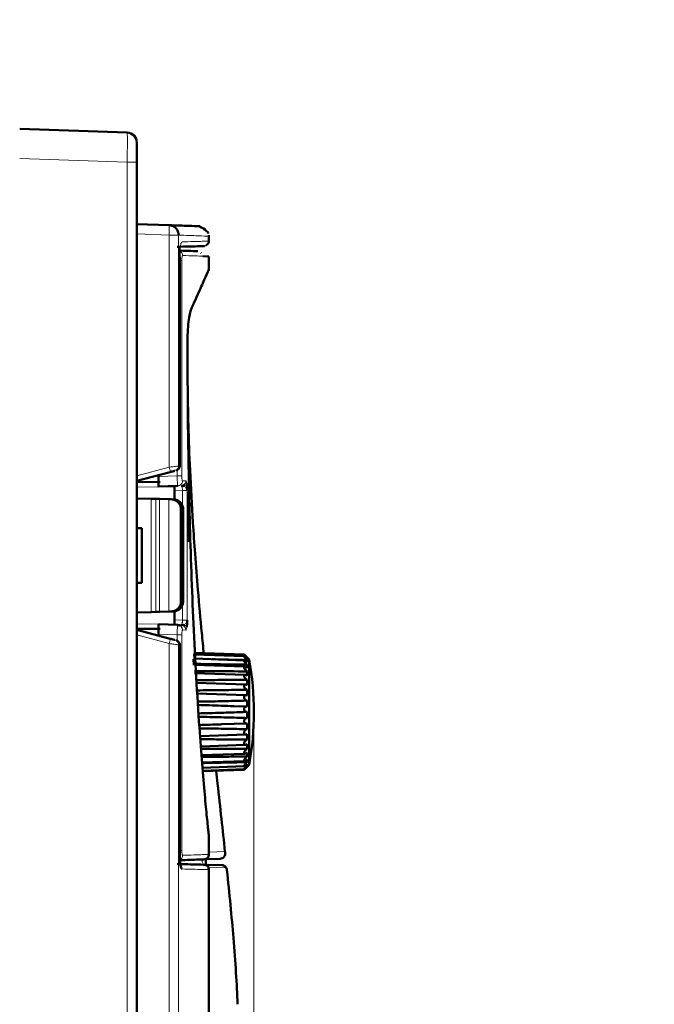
# Model space of a CAD drawing. Header units: millimetres. Extents: x 0 to 840, y 0 to 594.
# Tile 15 of 16: x 500 to 564, y 393 to 492. Entities that reach past the tile are written whole.
import ezdxf

# ---------------------------------------------------------------- set-up
doc = ezdxf.new("R2010")
doc.units = ezdxf.units.MM
doc.header["$LTSCALE"] = 2
doc.header["$PDSIZE"] = -1
doc.linetypes.add('SLD-Сплошная', pattern=[0])
doc.styles.add('SLDTEXTSTYLE0', font='TXT', dxfattribs={"width": 0.7, "bigfont": 'bigfont'})
doc.styles.add('SLDTEXTSTYLE1', font='TXT', dxfattribs={"width": 0.7})
doc.dimstyles.new('SLDDIMSTYLE0', dxfattribs={"dimtxt": 10, "dimasz": 10, "dimexe": 0, "dimexo": 0.0625, "dimgap": 2.5, "dimtad": 2, "dimdec": 1, "dimrnd": 1e-09, "dimzin": 12, "dimdsep": 46, "dimtxsty": 'SLDTEXTSTYLE1', "dimsah": 1, "dimcen": 0.09, "dimadec": 0, "dimazin": 3, "dimtfac": 1, "dimtdec": 3, "dimtofl": 0, "dimtmove": 0, "dimatfit": 3, "dimfxl": 0, "dimfrac": 2, "dimtolj": 1, "dimtzin": 12, "dimarcsym": 0})
doc.dimstyles.new('SLDDIMSTYLE1', dxfattribs={"dimtxt": 10, "dimasz": 10, "dimexe": 0, "dimexo": 0.0625, "dimgap": 2.5, "dimtad": 2, "dimdec": 1, "dimrnd": 1e-09, "dimzin": 12, "dimdsep": 46, "dimtxsty": 'SLDTEXTSTYLE1', "dimsah": 1, "dimcen": 0.09, "dimadec": 0, "dimazin": 3, "dimtol": 1, "dimtp": 1, "dimtm": 1, "dimtfac": 1, "dimtdec": 0, "dimtmove": 0, "dimatfit": 0, "dimfxl": 0, "dimfrac": 2, "dimtolj": 1, "dimarcsym": 0})

# ---------------------------------------------------------------- blocks, each defined once
blk = doc.blocks.new('_D_2')
at = {"color": 7, "linetype": 'SLD-Сплошная', "lineweight": 0}
for p, q in [((523.801, 422.091), (523.801, 169.449)), ((522.265, 202.627), (522.265, 169.449)), ((522.265, 171.449), (503.034, 171.449)), ((523.801, 171.449), (522.265, 171.449)), ((523.801, 171.449), (554.958, 171.449))]:
    blk.add_line(p, q, dxfattribs=at)
at = {"color": 7, "linetype": 'SLD-Сплошная', "lineweight": 18}
for points in [[(522.265, 171.449), (512.265, 172.988), (512.265, 169.911)], [(523.801, 171.449), (533.801, 169.911), (533.801, 172.988)]]:
    blk.add_solid(points, dxfattribs=at)
at = {"color": 7, "linetype": 'SLD-Сплошная', "lineweight": 18, "attachment_point": 1, "style": 'SLDTEXTSTYLE1'}
for s, insert, char_height in [('1,5', (532.644, 184.34), 10), ('±1', (548.991, 180.456), 6)]:
    blk.add_mtext(s, dxfattribs=dict(at, insert=insert, char_height=char_height))
blk = doc.blocks.new('_D_4')
at = {"color": 7, "linetype": 'SLD-Сплошная', "lineweight": 0}
for p, q in [((604.629, 491.911), (571.149, 491.911)), ((573.149, 491.911), (573.149, 193.911)), ((604.629, 193.911), (571.149, 193.911))]:
    blk.add_line(p, q, dxfattribs=at)
at = {"color": 7, "linetype": 'SLD-Сплошная', "lineweight": 18}
for points in [[(573.149, 491.911), (571.611, 481.911), (574.688, 481.911)], [(573.149, 193.911), (574.688, 203.911), (571.611, 203.911)]]:
    blk.add_solid(points, dxfattribs=at)
at = {"color": 7, "linetype": 'SLD-Сплошная', "lineweight": 18, "insert": (560.258, 337.578), "char_height": 10, "attachment_point": 1, "rotation": 90, "style": 'SLDTEXTSTYLE0'}
blk.add_mtext('В1', dxfattribs=at)

msp = doc.modelspace()

# ---------------------------------------------------------------- linework, layer by layer
at = {"color": 7, "linetype": 'SLD-Сплошная', "lineweight": 50}
for p, q in [((511.036, 480.533), (500.201, 480.911)), ((512.001, 477.535), (512.001, 380.411)), ((515.261, 471.197), (512.001, 471.311)), ((519.265, 470.091), (519.258, 470.123)), ((519.265, 469.588), (519.265, 470.199)), ((516.339, 446.957), (516.339, 468.012)), ((518.498, 468.387), (518.454, 468.396)), ((519.265, 468.052), (518.653, 468.073)), ((519.265, 466.639), (519.265, 468.052)), ((516.339, 446.957), (516.333, 446.957)), ((512.001, 445.411), (515.373, 446.315)), ((514.201, 446.001), (514.201, 445.855)), ((511.942, 445.327), (514.362, 445.306)), ((514.201, 444.855), (516.138, 444.923)), ((513.451, 443.619), (512.001, 443.657)), ((515.801, 443.54), (515.801, 444.411)), ((513.915, 443.607), (513.451, 443.619)), ((514.274, 443.598), (513.915, 443.607)), ((515.22, 443.573), (514.274, 443.598)), ((515.467, 443.566), (515.22, 443.573)), ((515.687, 443.561), (515.467, 443.566)), ((515.72, 443.559), (515.687, 443.561)), ((516.452, 433.256), (516.452, 442.566)), ((516.669, 442.56), (516.669, 433.262)), ((512.001, 440.661), (512.501, 440.661)), ((512.501, 440.661), (512.501, 435.161)), ((512.501, 435.161), (512.001, 435.161)), ((512.001, 432.165), (513.451, 432.203)), ((513.915, 432.215), (513.451, 432.203)), ((513.915, 432.215), (514.274, 432.225)), ((514.274, 432.225), (515.22, 432.249)), ((515.22, 432.249), (515.467, 432.256)), ((515.687, 432.262), (515.467, 432.256)), ((515.687, 432.262), (515.72, 432.263)), ((515.801, 431.411), (515.801, 432.275)), ((516.138, 430.899), (514.201, 430.967)), ((516.401, 430.949), (516.401, 430.827)), ((514.362, 430.516), (512.001, 430.496)), ((515.373, 429.508), (512.001, 430.411)), ((514.201, 429.968), (514.201, 429.822)), ((516.333, 428.865), (516.339, 428.865)), ((516.339, 407.81), (516.339, 428.865)), ((522.805, 427.929), (517.801, 428.103)), ((522.814, 427.747), (517.801, 427.922)), ((517.757, 426.855), (517.716, 427.466)), ((522.836, 427.331), (517.801, 427.507)), ((522.866, 426.699), (517.801, 426.876)), ((523.009, 427.601), (523.114, 427.597)), ((523.329, 427.411), (523.106, 427.634)), ((523.114, 427.501), (523.114, 427.597)), ((523.114, 427.141), (523.114, 427.362)), ((523.114, 426.561), (523.114, 426.896)), ((523.329, 427.411), (523.329, 416.811)), ((522.908, 425.878), (517.801, 426.056)), ((522.957, 424.905), (518.02, 425.077)), ((519.038, 423.958), (518.088, 423.992)), ((523.009, 423.821), (519.039, 423.96)), ((523.066, 422.674), (521.774, 422.72)), ((522.733, 422.116), (523.094, 422.129)), ((520.574, 420.884), (523.038, 420.97)), ((518.371, 419.687), (522.982, 419.848)), ((518.448, 418.658), (522.932, 418.814)), ((518.515, 417.759), (522.887, 417.912)), ((518.57, 417.032), (522.849, 417.182)), ((518.613, 416.508), (522.824, 416.655)), ((518.639, 416.209), (522.81, 416.354)), ((518.644, 416.148), (522.805, 416.293)), ((523.114, 416.713), (522.923, 416.708)), ((523.08, 416.595), (523.114, 416.597)), ((523.114, 416.597), (523.329, 416.811)), ((519.265, 407.677), (519.265, 409.593)), ((520.406, 407.328), (519.081, 407.281)), ((520.576, 406.687), (519.117, 406.725)), ((519.265, 391.567), (519.265, 406.234))]:
    msp.add_line(p, q, dxfattribs=at)
at = {"color": 8, "linetype": 'SLD-Сплошная', "lineweight": 18}
for p, q in [((511.036, 477.535), (500.201, 477.913)), ((511.036, 477.535), (511.036, 380.411)), ((512.001, 477.535), (511.036, 477.535)), ((515.261, 470.198), (512.001, 470.312)), ((515.261, 446.798), (515.261, 470.198)), ((516.214, 470.198), (515.261, 470.198)), ((516.214, 446.925), (516.214, 470.198)), ((516.333, 446.957), (516.333, 468.012)), ((516.333, 468.012), (516.339, 468.012)), ((516.541, 467.647), (516.339, 467.647)), ((516.541, 467.647), (516.541, 445.92)), ((512.001, 445.924), (515.261, 446.798)), ((516.333, 446.957), (516.214, 446.925)), ((514.201, 445.855), (516.063, 445.92)), ((516.063, 446.517), (516.063, 445.92)), ((512.001, 444.826), (515.801, 444.793)), ((516.615, 445.423), (516.936, 445.434)), ((515.801, 444.411), (516.594, 444.439)), ((517.072, 444.439), (516.594, 444.439)), ((516.594, 444.439), (516.594, 442.899)), ((517.072, 444.439), (517.072, 431.383)), ((513.451, 432.203), (513.451, 443.619)), ((513.915, 443.607), (513.915, 432.215)), ((514.274, 432.225), (514.274, 443.598)), ((515.22, 432.249), (515.22, 443.573)), ((516.669, 442.56), (516.452, 442.566)), ((516.452, 433.256), (516.669, 433.262)), ((516.594, 432.899), (516.594, 431.383)), ((515.801, 431.029), (512.001, 430.996)), ((515.801, 431.411), (516.594, 431.383)), ((515.261, 429.025), (512.001, 429.898)), ((516.063, 429.902), (514.201, 429.968)), ((516.063, 429.902), (516.063, 429.306)), ((516.541, 429.902), (516.063, 429.902)), ((516.541, 429.902), (516.541, 408.175)), ((516.936, 430.388), (516.615, 430.4)), ((515.261, 380.411), (515.261, 429.025)), ((516.214, 380.411), (516.214, 428.897)), ((516.214, 428.897), (516.333, 428.865)), ((516.333, 407.81), (516.333, 428.865)), ((517.731, 427.473), (517.698, 427.993)), ((520.888, 408.054), (519.265, 408.003)), ((516.339, 407.81), (516.333, 407.81)), ((519.112, 406.47), (521.02, 406.414))]:
    msp.add_line(p, q, dxfattribs=at)
at = {"color": 8, "linetype": 'SLD-Сплошная', "lineweight": 18, "flags": 128}
for points in [[(516.541, 445.92), (516.52, 445.92), (516.486, 445.92), (516.438, 445.92), (516.379, 445.92), (516.31, 445.92), (516.232, 445.92), (516.149, 445.92), (516.063, 445.92)], [(517.072, 431.383), (517.053, 431.383), (517.02, 431.383), (516.972, 431.383), (516.913, 431.383), (516.843, 431.383), (516.765, 431.383), (516.681, 431.383), (516.594, 431.383)]]:
    msp.add_lwpolyline(points, dxfattribs=at)
at = {"color": 7, "linetype": 'SLD-Сплошная', "lineweight": 50, "flags": 128}
for points in [[(523.114, 425.787), (523.114, 425.844), (523.114, 425.9), (523.114, 425.956), (523.114, 426.01), (523.114, 426.064), (523.114, 426.118), (523.114, 426.17), (523.114, 426.222)], [(523.114, 424.852), (523.114, 424.918), (523.114, 424.984), (523.114, 425.05), (523.114, 425.114), (523.114, 425.179), (523.114, 425.242), (523.114, 425.306), (523.114, 425.368)], [(523.114, 423.797), (523.114, 423.87), (523.114, 423.943), (523.114, 424.015), (523.114, 424.087), (523.114, 424.159), (523.114, 424.23), (523.114, 424.301), (523.114, 424.372)], [(523.114, 422.668), (523.114, 422.745), (523.114, 422.821), (523.114, 422.898), (523.114, 422.974), (523.114, 423.05), (523.114, 423.125), (523.114, 423.201), (523.114, 423.276)], [(523.114, 421.515), (523.114, 421.592), (523.114, 421.669), (523.114, 421.746), (523.114, 421.822), (523.114, 421.899), (523.114, 421.976), (523.114, 422.053), (523.114, 422.13)], [(523.114, 420.389), (523.114, 420.462), (523.114, 420.536), (523.114, 420.61), (523.114, 420.684), (523.114, 420.758), (523.114, 420.833), (523.114, 420.908), (523.114, 420.983)], [(523.114, 419.337), (523.114, 419.404), (523.114, 419.471), (523.114, 419.539), (523.114, 419.608), (523.114, 419.676), (523.114, 419.746), (523.114, 419.816), (523.114, 419.886)], [(523.114, 418.407), (523.114, 418.464), (523.114, 418.522), (523.114, 418.581), (523.114, 418.641), (523.114, 418.701), (523.114, 418.762), (523.114, 418.823), (523.114, 418.885)], [(523.114, 417.638), (523.114, 417.684), (523.114, 417.73), (523.114, 417.777), (523.114, 417.826), (523.114, 417.874), (523.114, 417.924), (523.114, 417.975), (523.114, 418.026)], [(523.114, 417.066), (523.114, 417.097), (523.114, 417.13), (523.114, 417.163), (523.114, 417.198), (523.114, 417.233), (523.114, 417.269), (523.114, 417.307), (523.114, 417.345)], [(523.114, 416.713), (523.114, 416.729), (523.114, 416.747), (523.114, 416.765), (523.114, 416.785), (523.114, 416.805), (523.114, 416.826), (523.114, 416.849), (523.114, 416.873)], [(523.114, 416.597), (523.114, 416.597), (523.114, 416.598), (523.114, 416.601), (523.114, 416.604), (523.114, 416.609), (523.114, 416.614), (523.114, 416.621), (523.114, 416.629)]]:
    msp.add_lwpolyline(points, dxfattribs=at)
at = {"color": 7, "linetype": 'SLD-Сплошная', "lineweight": 50}
for centre, radius, start, end in [((511.001, 479.533), 1, 0, 88), ((493.801, 422.111), 30, 349.82434, 10.17566)]:
    msp.add_arc(centre, radius, start, end, dxfattribs=at)
at = {"color": 8, "linetype": 'SLD-Сплошная', "lineweight": 18}
for centre, radius, start, end in [((508.091, 470.698), 7.187, 356.0129, 3.9871), ((516.115, 468.145), 0.5, 359.80187, 65.57667), ((511.742, 445.727), 3.678, 9.18692, 16.91645), ((515.719, 446.919), 0.495, 285.25363, 0.66342), ((516.118, 430.403), 0.497, 359.66091, 87.7066), ((511.742, 430.095), 3.678, 343.08355, 350.81308), ((515.719, 428.903), 0.495, 359.33658, 74.74663), ((516.115, 407.677), 0.5, 294.42464, 0.19813)]:
    msp.add_arc(centre, radius, start, end, dxfattribs=at)
for points, knots in [([(511.036, 480.533), (511.038, 480.52), (511.042, 480.495), (511.048, 480.248), (511.05, 479.706), (511.048, 478.9), (511.042, 478.151), (511.038, 477.743), (511.036, 477.535)], [0, 0, 0, 0, 0.132866, 0.260665, 0.5, 0.739341, 0.867138, 1, 1, 1, 1]), ([(516.214, 470.198), (516.923, 470.173), (518.343, 470.124), (519.238, 470.092), (519.167, 470.095), (519.143, 470.096)], [0, 0, 0, 0, 0.395514, 0.791025, 1, 1, 1, 1]), ([(516.333, 468.012), (516.336, 468.208), (516.343, 468.6), (516.396, 469.096), (516.471, 469.447), (516.53, 469.494), (516.56, 469.518)], [0, 0, 0, 0, 0.247198, 0.496222, 0.747154, 1, 1, 1, 1]), ([(516.56, 469.518), (517.348, 469.538), (518.926, 469.579), (519.152, 469.585), (519.265, 469.588)], [0, 0, 0, 0, 0.500001, 1, 1, 1, 1]), ([(516.615, 468.144), (516.61, 468.142), (516.599, 468.137), (516.584, 468.102), (516.57, 468.05), (516.556, 467.964), (516.543, 467.83), (516.541, 467.708), (516.541, 467.647)], [0, 0, 0, 0, 0.140821, 0.28179, 0.410169, 0.538614, 0.767788, 1, 1, 1, 1]), ([(518.653, 468.073), (518.637, 468.073), (518.416, 468.081), (517.482, 468.114), (516.615, 468.144)], [0, 0, 0, 0, 0.071288, 1, 1, 1, 1]), ([(515.261, 446.798), (515.392, 446.815), (515.621, 446.845), (515.914, 446.885), (516.127, 446.913), (516.185, 446.921), (516.214, 446.925)], [0, 0, 0, 0, 0.287083, 0.50138, 0.758825, 1, 1, 1, 1]), ([(516.115, 444.998), (516.109, 445.045), (516.098, 445.126), (516.085, 445.311), (516.076, 445.5), (516.068, 445.706), (516.065, 445.849), (516.063, 445.92)], [0, 0, 0, 0, 0.2599007, 0.4502866, 0.6370543, 0.8202691, 1, 1, 1, 1]), ([(516.615, 445.423), (516.605, 445.43), (516.586, 445.444), (516.561, 445.557), (516.544, 445.722), (516.542, 445.854), (516.541, 445.92)], [0, 0, 0, 0, 0.251082, 0.501257, 0.7507279, 1, 1, 1, 1]), ([(516.138, 444.923), (516.198, 444.932), (516.325, 444.95), (516.485, 445.067), (516.595, 445.233), (516.608, 445.361), (516.615, 445.423)], [0, 0, 0, 0, 0.240549, 0.5, 0.759451, 1, 1, 1, 1]), ([(516.936, 445.434), (516.93, 445.372), (516.916, 445.244), (516.806, 445.078), (516.645, 444.961), (516.519, 444.943), (516.458, 444.934)], [0, 0, 0, 0, 0.240549, 0.4999989, 0.7594493, 1, 1, 1, 1]), ([(516.458, 444.934), (516.47, 444.932), (516.491, 444.928), (516.527, 444.887), (516.558, 444.816), (516.579, 444.719), (516.59, 444.631), (516.596, 444.537), (516.595, 444.471), (516.594, 444.439)], [0, 0, 0, 0, 0.145773, 0.278611, 0.50512, 0.631906, 0.7563, 0.878819, 1, 1, 1, 1]), ([(516.936, 445.434), (516.955, 445.421), (516.989, 445.397), (517.016, 445.238), (517.029, 445.163)], [0, 0, 0, 0, 0.524847, 1, 1, 1, 1]), ([(516.138, 430.899), (516.133, 430.894), (516.124, 430.883), (516.108, 430.782), (516.089, 430.586), (516.072, 430.266), (516.066, 430.023), (516.063, 429.902)], [0, 0, 0, 0, 0.156532, 0.298239, 0.536121, 0.770409, 1, 1, 1, 1]), ([(516.594, 431.383), (516.595, 431.351), (516.596, 431.286), (516.59, 431.191), (516.579, 431.103), (516.558, 431.006), (516.527, 430.935), (516.491, 430.894), (516.47, 430.89), (516.458, 430.888)], [0, 0, 0, 0, 0.121137, 0.243637, 0.368042, 0.494864, 0.721436, 0.854264, 1, 1, 1, 1]), ([(516.936, 430.388), (516.93, 430.45), (516.916, 430.578), (516.806, 430.744), (516.645, 430.861), (516.519, 430.879), (516.458, 430.888)], [0, 0, 0, 0, 0.240552, 0.500003, 0.759452, 1, 1, 1, 1]), ([(516.615, 430.4), (516.61, 430.397), (516.599, 430.393), (516.584, 430.358), (516.57, 430.305), (516.556, 430.22), (516.543, 430.086), (516.541, 429.964), (516.541, 429.902)], [0, 0, 0, 0, 0.140821, 0.28179, 0.410169, 0.538614, 0.767788, 1, 1, 1, 1]), ([(517.03, 430.662), (517.017, 430.585), (516.99, 430.425), (516.954, 430.401), (516.936, 430.388)], [0, 0, 0, 0, 0.479503, 1, 1, 1, 1]), ([(515.261, 429.025), (515.393, 429.007), (515.623, 428.977), (515.916, 428.937), (516.128, 428.909), (516.186, 428.901), (516.214, 428.897)], [0, 0, 0, 0, 0.288724, 0.504192, 0.760154, 1, 1, 1, 1]), ([(516.541, 408.175), (516.526, 408.175), (516.496, 408.175), (516.416, 408.175), (516.353, 408.175), (516.339, 408.175)], [0, 0, 0, 0, 0.439787, 0.879574, 1, 1, 1, 1]), ([(516.541, 408.175), (516.541, 408.139), (516.542, 408.066), (516.547, 407.966), (516.555, 407.876), (516.568, 407.784), (516.588, 407.698), (516.606, 407.685), (516.615, 407.678)], [0, 0, 0, 0, 0.138866, 0.27552, 0.403161, 0.531949, 0.755616, 1, 1, 1, 1]), ([(516.615, 407.678), (517.398, 407.706), (518.943, 407.759), (519.147, 407.767), (519.247, 407.77)], [0, 0, 0, 0, 0.507081, 1, 1, 1, 1]), ([(518.539, 407.298), (518.545, 407.267), (518.563, 407.167), (518.611, 406.982), (518.687, 406.781), (518.744, 406.749), (518.772, 406.734)], [0, 0, 0, 0, 0.092558, 0.294758, 0.647623, 1, 1, 1, 1]), ([(516.56, 406.304), (516.553, 406.368), (516.542, 406.465), (516.484, 406.578), (516.442, 406.626), (516.423, 406.648)], [0, 0, 0, 0, 0.4994074, 0.7645969, 1, 1, 1, 1]), ([(519.247, 406.234), (519.253, 406.234), (519.471, 406.228), (518.761, 406.247), (517.294, 406.285), (516.56, 406.304)], [0, 0, 0, 0, 0.013682, 0.506611, 1, 1, 1, 1])]:
    msp.add_open_spline(points, degree=3, knots=knots, dxfattribs=at)
at = {"color": 7, "linetype": 'SLD-Сплошная', "lineweight": 50}
for points, knots in [([(512.001, 479.533), (512.001, 479.503), (512.001, 479.442), (512.001, 478.979), (512.001, 478.319), (512.001, 477.796), (512.001, 477.535)], [0, 0, 0, 0, 0.25154, 0.500857, 0.750167, 1, 1, 1, 1]), ([(515.261, 471.197), (515.382, 471.18), (515.634, 471.143), (515.954, 470.909), (516.173, 470.577), (516.2, 470.321), (516.214, 470.198)], [0, 0, 0, 0, 0.240549, 0.5, 0.759451, 1, 1, 1, 1]), ([(518.002, 471.101), (518.065, 471.099), (518.475, 471.085), (518.274, 471.092), (517.423, 471.122), (515.981, 471.172), (515.261, 471.197)], [0, 0, 0, 0, 0.056864, 0.371256, 0.685643, 1, 1, 1, 1]), ([(519.205, 470.349), (519.212, 470.406), (519.225, 470.506), (518.499, 470.939), (519.078, 470.695), (518.173, 471.135), (518.573, 470.943), (518.497, 470.98), (518.481, 470.988), (518.468, 470.994), (518.459, 470.999), (518.45, 471.003), (518.441, 471.007), (518.432, 471.011), (518.42, 471.017), (518.398, 471.027), (518.366, 471.042), (518.355, 471.047), (518.348, 471.05)], [0, 0, 0, 0, 0.396322, 0.703373, 0.848496, 0.88239, 0.929101, 0.935052, 0.939516, 0.941233, 0.942656, 0.943867, 0.944998, 0.946214, 0.947654, 0.951522, 0.964184, 1, 1, 1, 1]), ([(518.943, 469.142), (518.945, 469.143), (518.948, 469.145), (518.963, 469.154), (518.974, 469.162), (518.981, 469.166), (518.987, 469.17), (518.991, 469.173), (518.994, 469.175), (518.997, 469.177), (519, 469.179), (519.006, 469.183), (519.012, 469.187), (519.035, 469.205), (519.06, 469.224), (519.131, 469.287), (519.193, 469.364), (519.255, 469.478), (519.262, 469.55), (519.265, 469.588)], [0, 0, 0, 0, 0.028461, 0.043393, 0.048438, 0.051999, 0.053297, 0.054349, 0.054819, 0.055273, 0.056216, 0.057324, 0.059471, 0.062314, 0.090088, 0.138475, 0.351984, 0.653888, 1, 1, 1, 1]), ([(516.078, 469.018), (516.828, 469.037), (518.328, 469.077), (519.004, 469.094), (518.668, 469.086), (518.598, 469.084)], [0, 0, 0, 0, 0.441061, 0.882122, 1, 1, 1, 1]), ([(516.314, 468.012), (516.306, 468.172), (516.29, 468.482), (516.28, 468.83), (516.278, 469.035), (516.275, 469.047), (516.274, 469.051)], [0, 0, 0, 0, 0.287076, 0.558229, 0.81689, 1, 1, 1, 1]), ([(518.153, 468.573), (518.143, 468.573), (517.949, 468.58), (517.143, 468.608), (516.38, 468.635)], [0, 0, 0, 0, 0.052562, 1, 1, 1, 1]), ([(517.445, 462.638), (517.757, 463.342), (518.383, 464.756), (518.961, 466.049), (519.26, 466.718), (519.234, 466.659), (519.225, 466.639)], [0, 0, 0, 0, 0.283773, 0.569441, 0.861312, 1, 1, 1, 1]), ([(517.108, 459.121), (517.111, 459.456), (517.119, 460.195), (517.186, 461.24), (517.298, 462.168), (517.395, 462.477), (517.445, 462.638)], [0, 0, 0, 0, 0.211526, 0.466173, 0.721992, 1, 1, 1, 1]), ([(517.108, 459.121), (517.116, 456.822), (517.13, 452.729), (517.213, 446.87), (517.328, 441.52), (517.491, 436.215), (517.707, 430.854), (517.979, 425.542), (518.282, 420.781), (518.582, 416.797), (518.849, 413.696), (519.075, 411.357), (519.234, 409.863), (519.255, 409.683), (519.265, 409.593)], [0, 0, 0, 0, 0.1042604, 0.1856758, 0.2670762, 0.3503038, 0.4334948, 0.5240916, 0.6164336, 0.6915217, 0.7686089, 0.8438114, 0.9218448, 1, 1, 1, 1]), ([(518.749, 428.01), (518.681, 428.699), (518.471, 430.814), (518.176, 434.178), (517.883, 437.895), (517.605, 441.919), (517.366, 446.242), (517.196, 450.606), (517.152, 453.205), (517.134, 454.291)], [0, 0, 0, 0, 0.080726, 0.247822, 0.386872, 0.506124, 0.705959, 0.877082, 1, 1, 1, 1]), ([(515.968, 446.474), (516.016, 446.492), (516.118, 446.529), (516.238, 446.646), (516.319, 446.795), (516.328, 446.904), (516.333, 446.957)], [0, 0, 0, 0, 0.2361164, 0.4999864, 0.7568399, 1, 1, 1, 1]), ([(514.201, 445.855), (514.201, 445.724), (514.201, 445.462), (514.202, 445.131), (514.201, 444.9), (514.201, 444.87), (514.201, 444.855)], [0, 0, 0, 0, 0.250043, 0.500005, 0.749965, 1, 1, 1, 1]), ([(515.373, 446.315), (515.429, 446.33), (515.543, 446.36), (515.69, 446.4), (515.804, 446.43), (515.834, 446.438), (515.849, 446.442)], [0, 0, 0, 0, 0.251625, 0.502766, 0.752025, 1, 1, 1, 1]), ([(515.801, 444.411), (515.801, 444.448), (515.801, 444.519), (515.801, 444.646), (515.801, 444.771), (515.801, 444.865), (515.801, 444.905), (515.801, 444.909), (515.801, 444.911)], [0, 0, 0, 0, 0.140796, 0.271759, 0.499936, 0.728114, 0.856106, 1, 1, 1, 1]), ([(516.138, 444.923), (516.13, 444.927), (516.123, 444.93), (516.115, 444.997), (516.115, 444.998)], [0, 0, 0, 0, 0.9893708, 1, 1, 1, 1]), ([(516.854, 445.059), (516.829, 445.037), (516.78, 444.992), (516.693, 444.943), (516.603, 444.911), (516.541, 444.903), (516.511, 444.899)], [0, 0, 0, 0, 0.2624073, 0.5194972, 0.7665715, 1, 1, 1, 1]), ([(516.647, 444.979), (516.656, 444.98), (516.674, 444.98), (516.699, 444.953), (516.721, 444.908), (516.733, 444.861), (516.739, 444.837)], [0, 0, 0, 0, 0.2490524, 0.4993374, 0.7497483, 1, 1, 1, 1]), ([(516.929, 444.712), (516.951, 444.727), (516.994, 444.756), (517.035, 444.808), (517.06, 444.862), (517.061, 444.899), (517.062, 444.918)], [0, 0, 0, 0, 0.261512, 0.5181816, 0.7654936, 1, 1, 1, 1]), ([(517.029, 445.163), (517.031, 445.156), (517.047, 445.079), (517.066, 444.821), (517.07, 444.565), (517.072, 444.439)], [0, 0, 0, 0, 0.04465, 0.52843, 1, 1, 1, 1]), ([(517.201, 440.968), (517.201, 441.419), (517.201, 442.321), (517.201, 443.436), (517.201, 444.196), (517.201, 444.28), (517.201, 444.322)], [0, 0, 0, 0, 0.253102, 0.506204, 0.759306, 1, 1, 1, 1]), ([(516.452, 442.566), (516.441, 442.678), (516.419, 442.901), (516.247, 443.198), (515.994, 443.425), (515.718, 443.544), (515.536, 443.56), (515.467, 443.566)], [0, 0, 0, 0, 0.215287, 0.430533, 0.646929, 0.865673, 1, 1, 1, 1]), ([(515.72, 443.559), (515.833, 443.541), (516.059, 443.506), (516.352, 443.314), (516.564, 443.045), (516.659, 442.776), (516.666, 442.612), (516.669, 442.56)], [0, 0, 0, 0, 0.225157, 0.450345, 0.674628, 0.897155, 1, 1, 1, 1]), ([(517.201, 439.272), (517.201, 439.723), (517.201, 440.624), (517.201, 441.74), (517.201, 442.499), (517.201, 442.584), (517.201, 442.625)], [0, 0, 0, 0, 0.253102, 0.506204, 0.759306, 1, 1, 1, 1]), ([(515.467, 432.256), (515.581, 432.27), (515.81, 432.299), (516.11, 432.482), (516.332, 432.746), (516.439, 433.021), (516.448, 433.195), (516.452, 433.256)], [0, 0, 0, 0, 0.221409, 0.442858, 0.663124, 0.880994, 1, 1, 1, 1]), ([(516.669, 433.262), (516.658, 433.15), (516.636, 432.926), (516.464, 432.628), (516.211, 432.402), (515.946, 432.288), (515.776, 432.269), (515.72, 432.263)], [0, 0, 0, 0, 0.220791, 0.441553, 0.663165, 0.886494, 1, 1, 1, 1]), ([(514.201, 430.967), (514.201, 430.952), (514.201, 430.922), (514.202, 430.691), (514.201, 430.36), (514.201, 430.099), (514.201, 429.968)], [0, 0, 0, 0, 0.250035, 0.499995, 0.749957, 1, 1, 1, 1]), ([(515.801, 430.911), (515.801, 430.913), (515.801, 430.917), (515.801, 430.957), (515.801, 431.052), (515.801, 431.176), (515.801, 431.302), (515.801, 431.373), (515.801, 431.411)], [0, 0, 0, 0, 0.140796, 0.271759, 0.499936, 0.728114, 0.856106, 1, 1, 1, 1]), ([(516.327, 430.854), (516.285, 430.865), (516.201, 430.886), (516.119, 430.846), (516.078, 430.827)], [0, 0, 0, 0, 0.497958, 1, 1, 1, 1]), ([(516.512, 430.924), (516.541, 430.92), (516.603, 430.912), (516.693, 430.879), (516.781, 430.831), (516.829, 430.786), (516.854, 430.763)], [0, 0, 0, 0, 0.233429, 0.480503, 0.737593, 1, 1, 1, 1]), ([(516.739, 430.987), (516.733, 430.963), (516.722, 430.915), (516.699, 430.869), (516.674, 430.842), (516.656, 430.842), (516.647, 430.843)], [0, 0, 0, 0, 0.250259, 0.500688, 0.750965, 1, 1, 1, 1]), ([(517.062, 430.911), (517.061, 430.929), (517.06, 430.967), (517.036, 431.02), (516.994, 431.071), (516.951, 431.1), (516.93, 431.115)], [0, 0, 0, 0, 0.234513, 0.481827, 0.738493, 1, 1, 1, 1]), ([(517.072, 431.383), (517.07, 431.257), (517.066, 431.002), (517.047, 430.745), (517.031, 430.668), (517.03, 430.662)], [0, 0, 0, 0, 0.473666, 0.956924, 1, 1, 1, 1]), ([(515.849, 429.38), (515.835, 429.384), (515.805, 429.392), (515.691, 429.422), (515.543, 429.462), (515.429, 429.492), (515.373, 429.508)], [0, 0, 0, 0, 0.246769, 0.497602, 0.748311, 1, 1, 1, 1]), ([(516.333, 428.865), (516.328, 428.918), (516.319, 429.027), (516.238, 429.176), (516.118, 429.293), (516.016, 429.33), (515.968, 429.348)], [0, 0, 0, 0, 0.24316, 0.500014, 0.763905, 1, 1, 1, 1]), ([(523.114, 427.597), (523.071, 427.64), (522.995, 427.716), (522.915, 427.8), (522.864, 427.856), (522.831, 427.893), (522.806, 427.923), (522.801, 427.932), (522.814, 427.921), (522.845, 427.893), (522.904, 427.835), (522.992, 427.748), (523.067, 427.672), (523.108, 427.632), (523.114, 427.625)], [0, 0, 0, 0, 0.156814, 0.277574, 0.309219, 0.387206, 0.452016, 0.517142, 0.575262, 0.635577, 0.726289, 0.850272, 0.977656, 1, 1, 1, 1]), ([(517.801, 426.977), (518.095, 426.972), (519.566, 426.947), (521.337, 426.918), (522.814, 426.9), (523.114, 426.896)], [0, 0, 0, 0, 0.166083, 0.83042, 1, 1, 1, 1]), ([(519.593, 427.444), (520.467, 427.423), (521.641, 427.394), (522.814, 427.368), (523.114, 427.362)], [0, 0, 0, 0, 0.744077, 1, 1, 1, 1]), ([(523.114, 427.362), (523.071, 427.403), (522.995, 427.476), (522.901, 427.583), (522.843, 427.659), (522.811, 427.71), (522.8, 427.74), (522.809, 427.75), (522.834, 427.742), (522.885, 427.709), (522.971, 427.638), (523.054, 427.561), (523.104, 427.511), (523.114, 427.501)], [0, 0, 0, 0, 0.156858, 0.276949, 0.367686, 0.43257, 0.497805, 0.557309, 0.615903, 0.699779, 0.814175, 0.963146, 1, 1, 1, 1]), ([(523.114, 426.896), (523.071, 426.934), (522.995, 427.001), (522.902, 427.11), (522.845, 427.192), (522.815, 427.251), (522.801, 427.294), (522.805, 427.322), (522.826, 427.334), (522.87, 427.326), (522.947, 427.282), (523.035, 427.215), (523.094, 427.16), (523.114, 427.141)], [0, 0, 0, 0, 0.156819, 0.27688, 0.364087, 0.422436, 0.481805, 0.541303, 0.599107, 0.677544, 0.783593, 0.925458, 1, 1, 1, 1]), ([(517.801, 426.254), (518.095, 426.251), (519.566, 426.238), (521.337, 426.225), (522.814, 426.223), (523.114, 426.222)], [0, 0, 0, 0, 0.166083, 0.83042, 1, 1, 1, 1]), ([(523.114, 426.222), (523.071, 426.255), (522.995, 426.312), (522.902, 426.42), (522.843, 426.51), (522.815, 426.574), (522.802, 426.625), (522.804, 426.664), (522.824, 426.693), (522.867, 426.704), (522.943, 426.682), (523.031, 426.63), (523.092, 426.58), (523.114, 426.561)], [0, 0, 0, 0, 0.156822, 0.276884, 0.364093, 0.432572, 0.474444, 0.535142, 0.595714, 0.673087, 0.777466, 0.917685, 1, 1, 1, 1]), ([(523.114, 425.368), (523.071, 425.394), (522.995, 425.44), (522.902, 425.542), (522.843, 425.632), (522.811, 425.712), (522.802, 425.766), (522.805, 425.812), (522.82, 425.848), (522.86, 425.877), (522.93, 425.882), (523.02, 425.851), (523.086, 425.806), (523.114, 425.787)], [0, 0, 0, 0, 0.156842, 0.27692, 0.36414, 0.432628, 0.501554, 0.525349, 0.593211, 0.660657, 0.760568, 0.895894, 1, 1, 1, 1]), ([(523.114, 425.368), (522.94, 425.366), (522.066, 425.358), (520.362, 425.35), (518.833, 425.35), (518.003, 425.35)], [0, 0, 0, 0, 0.102563, 0.512818, 1, 1, 1, 1]), ([(523.114, 424.372), (523.071, 424.39), (522.995, 424.422), (522.902, 424.513), (522.843, 424.601), (522.811, 424.683), (522.8, 424.756), (522.807, 424.802), (522.823, 424.844), (522.856, 424.884), (522.927, 424.911), (523.018, 424.901), (523.085, 424.867), (523.114, 424.852)], [0, 0, 0, 0, 0.15686, 0.276951, 0.364181, 0.432677, 0.501611, 0.560985, 0.577369, 0.657635, 0.756983, 0.891216, 1, 1, 1, 1]), ([(523.114, 424.372), (522.94, 424.368), (522.066, 424.351), (520.384, 424.327), (518.877, 424.314), (518.069, 424.306)], [0, 0, 0, 0, 0.103905, 0.519526, 1, 1, 1, 1]), ([(523.114, 423.276), (523.071, 423.286), (522.995, 423.304), (522.902, 423.38), (522.843, 423.461), (522.811, 423.541), (522.8, 423.618), (522.81, 423.685), (522.827, 423.724), (522.855, 423.766), (522.905, 423.808), (522.995, 423.828), (523.07, 423.814), (523.11, 423.799), (523.114, 423.797)], [0, 0, 0, 0, 0.156851, 0.276936, 0.364161, 0.432653, 0.501583, 0.560954, 0.619825, 0.632114, 0.729117, 0.854456, 0.982891, 1, 1, 1, 1]), ([(523.114, 423.276), (522.94, 423.271), (522.066, 423.246), (520.408, 423.208), (518.925, 423.182), (518.141, 423.168)], [0, 0, 0, 0, 0.105409, 0.527047, 1, 1, 1, 1]), ([(521.774, 422.718), (521.347, 422.733), (520.143, 422.777), (518.939, 422.81), (518.162, 422.832)], [0, 0, 0, 0, 0.3546115, 1, 1, 1, 1]), ([(522.733, 422.116), (522.685, 422.115), (521.939, 422.087), (520.433, 422.041), (518.975, 422.004), (518.215, 421.985)], [0, 0, 0, 0, 0.031531, 0.495798, 1, 1, 1, 1]), ([(523.114, 422.13), (523.071, 422.131), (522.995, 422.133), (522.902, 422.191), (522.843, 422.261), (522.811, 422.338), (522.8, 422.415), (522.81, 422.486), (522.835, 422.549), (522.883, 422.614), (522.966, 422.667), (523.051, 422.679), (523.103, 422.67), (523.114, 422.668)], [0, 0, 0, 0, 0.156857, 0.276947, 0.364175, 0.43267, 0.501602, 0.560976, 0.619849, 0.690682, 0.80956, 0.957514, 1, 1, 1, 1]), ([(523.114, 421.515), (522.94, 421.521), (522.066, 421.55), (520.44, 421.594), (518.989, 421.626), (518.237, 421.642)], [0, 0, 0, 0, 0.107496, 0.53748, 1, 1, 1, 1]), ([(520.574, 420.884), (520.547, 420.883), (519.786, 420.854), (519.024, 420.831), (518.29, 420.808)], [0, 0, 0, 0, 0.035455, 1, 1, 1, 1]), ([(523.114, 420.983), (523.071, 420.975), (522.995, 420.961), (522.902, 420.998), (522.843, 421.056), (522.811, 421.124), (522.8, 421.198), (522.81, 421.271), (522.836, 421.344), (522.875, 421.4), (522.934, 421.458), (523.011, 421.505), (523.079, 421.512), (523.114, 421.515)], [0, 0, 0, 0, 0.156818, 0.276878, 0.364085, 0.432563, 0.501479, 0.560837, 0.619696, 0.704902, 0.75307, 0.870694, 1, 1, 1, 1]), ([(523.114, 420.389), (522.94, 420.393), (522.066, 420.414), (520.465, 420.444), (519.039, 420.463), (518.312, 420.473)], [0, 0, 0, 0, 0.109176, 0.545883, 1, 1, 1, 1]), ([(523.114, 419.886), (523.071, 419.869), (522.995, 419.839), (522.902, 419.855), (522.843, 419.896), (522.811, 419.953), (522.8, 420.021), (522.81, 420.092), (522.836, 420.167), (522.888, 420.25), (522.975, 420.334), (523.057, 420.375), (523.106, 420.387), (523.114, 420.389)], [0, 0, 0, 0, 0.156865, 0.27696, 0.364193, 0.432691, 0.501627, 0.561004, 0.61988, 0.705111, 0.819122, 0.96888, 1, 1, 1, 1]), ([(523.114, 419.337), (522.94, 419.34), (522.066, 419.352), (520.883, 419.363), (519.62, 419.372), (518.92, 419.376), (518.53, 419.377), (518.394, 419.378)], [0, 0, 0, 0, 0.111071, 0.555356, 0.752014, 0.913779, 1, 1, 1, 1]), ([(523.114, 418.885), (523.071, 418.861), (522.995, 418.817), (522.902, 418.809), (522.843, 418.833), (522.811, 418.877), (522.8, 418.935), (522.81, 419.001), (522.836, 419.075), (522.889, 419.162), (522.956, 419.235), (523.034, 419.298), (523.083, 419.322), (523.114, 419.337)], [0, 0, 0, 0, 0.156813, 0.276869, 0.364073, 0.432549, 0.501462, 0.560819, 0.619676, 0.704879, 0.821215, 0.887472, 1, 1, 1, 1]), ([(523.114, 418.407), (522.94, 418.408), (522.586, 418.409), (522.034, 418.41), (520.863, 418.411), (519.667, 418.408), (518.67, 418.404), (518.467, 418.403)], [0, 0, 0, 0, 0.112814, 0.228107, 0.356296, 0.869055, 1, 1, 1, 1]), ([(523.114, 418.407), (523.103, 418.4), (523.049, 418.367), (522.965, 418.295), (522.882, 418.192), (522.832, 418.107), (522.806, 418.035), (522.801, 417.979), (522.814, 417.939), (522.844, 417.913), (522.902, 417.908), (522.985, 417.937), (523.061, 417.984), (523.103, 418.017), (523.114, 418.026)], [0, 0, 0, 0, 0.042964, 0.196087, 0.304237, 0.385208, 0.450106, 0.515326, 0.573522, 0.633629, 0.723653, 0.846717, 0.957036, 1, 1, 1, 1]), ([(523.114, 417.638), (522.94, 417.637), (522.066, 417.631), (520.537, 417.616), (519.183, 417.599), (518.528, 417.591)], [0, 0, 0, 0, 0.1143094, 0.5715496, 1, 1, 1, 1]), ([(523.114, 417.066), (522.94, 417.063), (522.066, 417.048), (520.553, 417.019), (519.214, 416.991), (518.574, 416.977)], [0, 0, 0, 0, 0.115465, 0.577326, 1, 1, 1, 1]), ([(523.114, 417.345), (523.071, 417.308), (522.995, 417.243), (522.902, 417.191), (522.843, 417.177), (522.811, 417.189), (522.8, 417.222), (522.81, 417.27), (522.836, 417.331), (522.889, 417.414), (522.977, 417.52), (523.058, 417.596), (523.107, 417.633), (523.114, 417.638)], [0, 0, 0, 0, 0.15687, 0.276969, 0.364205, 0.432705, 0.501643, 0.561021, 0.6199, 0.705133, 0.821512, 0.971877, 1, 1, 1, 1]), ([(523.114, 416.873), (523.071, 416.832), (522.995, 416.76), (522.902, 416.689), (522.843, 416.657), (522.811, 416.652), (522.8, 416.669), (522.81, 416.704), (522.836, 416.755), (522.889, 416.831), (522.977, 416.935), (523.058, 417.016), (523.107, 417.059), (523.114, 417.066)], [0, 0, 0, 0, 0.15687, 0.276969, 0.364205, 0.432705, 0.501643, 0.561021, 0.6199, 0.705133, 0.821512, 0.971877, 1, 1, 1, 1]), ([(520.888, 408.054), (520.77, 409.144), (520.53, 411.366), (520.225, 414.104), (520.041, 415.764), (519.994, 416.195)], [0, 0, 0, 0, 0.415744, 0.848143, 1, 1, 1, 1]), ([(523.114, 416.629), (523.071, 416.586), (522.995, 416.51), (522.902, 416.424), (522.843, 416.375), (522.811, 416.353), (522.8, 416.354), (522.81, 416.375), (522.836, 416.414), (522.889, 416.478), (522.977, 416.576), (523.058, 416.659), (523.107, 416.706), (523.114, 416.713)], [0, 0, 0, 0, 0.15687, 0.276969, 0.364205, 0.432705, 0.501643, 0.561021, 0.6199, 0.705133, 0.821512, 0.971877, 1, 1, 1, 1]), ([(522.805, 416.295), (522.807, 416.295), (522.81, 416.297), (522.837, 416.321), (522.889, 416.371), (522.977, 416.459), (523.058, 416.54), (523.107, 416.589), (523.114, 416.597)], [0, 0, 0, 0, 0.099217, 0.220036, 0.394935, 0.633743, 0.942291, 1, 1, 1, 1]), ([(520.903, 407.852), (520.902, 407.887), (520.898, 407.959), (520.891, 408.022), (520.888, 408.054)], [0, 0, 0, 0, 0.481534, 1, 1, 1, 1]), ([(516.56, 406.304), (516.53, 406.328), (516.472, 406.375), (516.397, 406.724), (516.343, 407.221), (516.336, 407.614), (516.333, 407.81)], [0, 0, 0, 0, 0.252019, 0.502932, 0.751807, 1, 1, 1, 1]), ([(516.356, 407.186), (516.707, 407.199), (517.474, 407.225), (518.217, 407.251), (518.679, 407.267), (518.733, 407.269), (518.756, 407.27)], [0, 0, 0, 0, 0.238222, 0.519818, 0.794904, 1, 1, 1, 1]), ([(519.125, 407.423), (519.099, 407.4), (519.05, 407.355), (518.935, 407.292), (518.839, 407.279), (518.777, 407.271)], [0, 0, 0, 0, 0.26304, 0.520701, 1, 1, 1, 1]), ([(518.964, 406.749), (518.961, 406.807), (518.955, 406.929), (518.944, 407.157), (518.943, 407.311), (518.943, 407.317)], [0, 0, 0, 0, 0.463977, 0.977837, 1, 1, 1, 1]), ([(519.125, 407.423), (519.147, 407.449), (519.19, 407.5), (519.25, 407.617), (519.259, 407.713), (519.265, 407.775)], [0, 0, 0, 0, 0.2629581, 0.5205995, 1, 1, 1, 1]), ([(520.903, 407.852), (520.9, 407.789), (520.894, 407.694), (520.838, 407.577), (520.758, 407.468), (520.613, 407.359), (520.476, 407.338), (520.406, 407.328)], [0, 0, 0, 0, 0.226685, 0.345065, 0.476557, 0.732482, 1, 1, 1, 1]), ([(518.767, 406.734), (518.771, 406.734), (518.991, 406.728), (518.282, 406.747), (516.813, 406.785), (516.078, 406.804)], [0, 0, 0, 0, 0.008715, 0.504438, 1, 1, 1, 1]), ([(518.774, 406.734), (518.836, 406.726), (518.932, 406.714), (519.048, 406.651), (519.098, 406.606), (519.123, 406.583)], [0, 0, 0, 0, 0.4791665, 0.7368836, 1, 1, 1, 1]), ([(519.265, 406.229), (519.259, 406.292), (519.249, 406.388), (519.19, 406.505), (519.146, 406.557), (519.123, 406.583)], [0, 0, 0, 0, 0.479166, 0.736884, 1, 1, 1, 1]), ([(521.02, 406.414), (520.998, 406.449), (520.951, 406.526), (520.854, 406.603), (520.728, 406.668), (520.635, 406.679), (520.576, 406.687)], [0, 0, 0, 0, 0.225877, 0.483594, 0.669171, 1, 1, 1, 1]), ([(521.02, 406.414), (521.038, 406.374), (521.07, 406.302), (521.079, 406.236), (521.083, 406.208)], [0, 0, 0, 0, 0.566295, 1, 1, 1, 1]), ([(521.083, 406.208), (521.205, 405.016), (521.449, 402.624), (521.758, 399.166), (522.016, 395.784), (522.114, 393.704), (522.163, 392.661)], [0, 0, 0, 0, 0.232771, 0.466974, 0.732556, 1, 1, 1, 1])]:
    msp.add_open_spline(points, degree=3, knots=knots, dxfattribs=at)
at = {"color": 7, "linetype": 'Continuous', "lineweight": 18}
msp.add_point((523.801, 422.111), dxfattribs=at)

# ---------------------------------------------------------------- dimensions: what is measured, and where the dimension line sits
at = {"color": 7, "linetype": 'SLD-Сплошная', "lineweight": 18}
dim = msp.add_linear_dim(base=(573.149, 193.911), p1=(604.649, 491.911), p2=(604.649, 193.911), angle=90, text='В1', dimstyle='SLDDIMSTYLE0', dxfattribs=at)
dim.commit()
dim.dimension.update_dxf_attribs({"geometry": '_D_4', "text_midpoint": (573.149, 342.911), "dimtype": 160})
dim = msp.add_linear_dim(base=(522.265, 171.449), p1=(523.801, 422.111), p2=(522.265, 202.647), dimstyle='SLDDIMSTYLE1', dxfattribs=at)
dim.commit()
dim.dimension.update_dxf_attribs({"geometry": '_D_2', "text_midpoint": (543.801, 171.449), "dimtype": 160})

doc.saveas('drawing.dxf')
